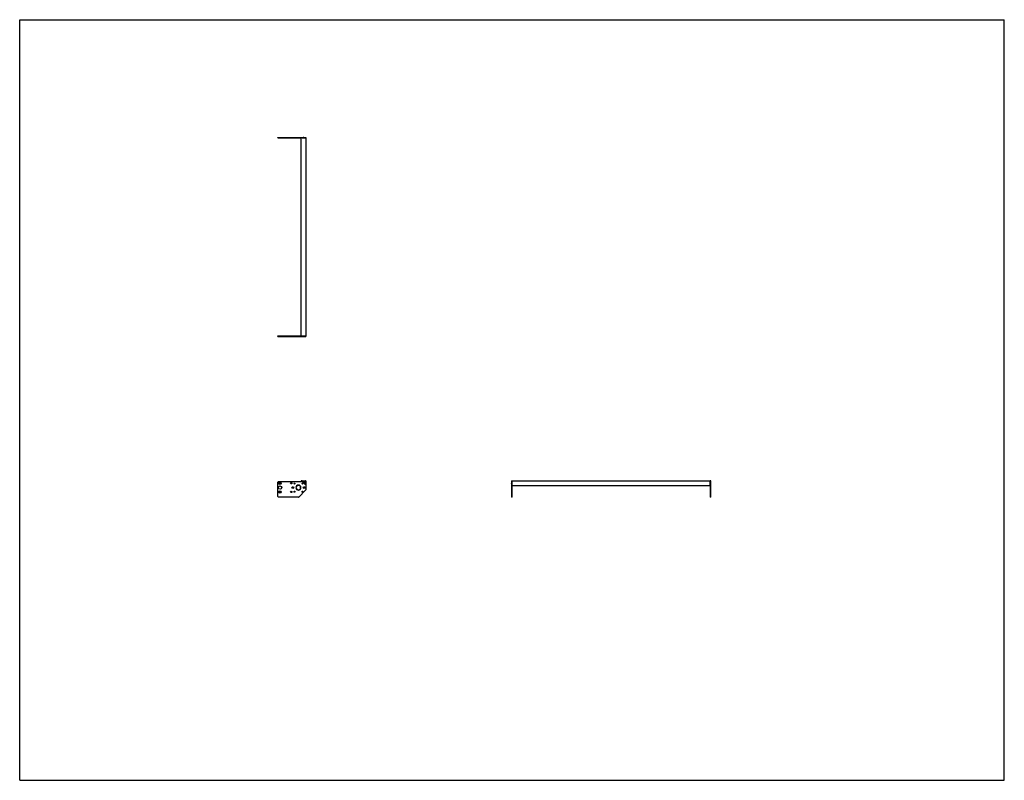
# Model space of a CAD drawing. Header units: inches. Extents: x 0 to 220, y 0 to 170.
import ezdxf

# ---------------------------------------------------------------- set-up
doc = ezdxf.new("R2010")
doc.units = ezdxf.units.IN
doc.header["$LTSCALE"] = 12.1
doc.header["$MEASUREMENT"] = 0
doc.layers.get('0').update_dxf_attribs({"linetype": 'CONTINUOUS'})
for name, color, linetype in [('350539_44_1_BL3', 7, 'CONTINUOUS'), ('350540_1_1_BL0', 7, 'CONTINUOUS'), ('350541_1_1_BL4', 7, 'CONTINUOUS'), ('930410M_1_1_BL1', 7, 'CONTINUOUS'), ('930410M_1_1_BL2', 7, 'CONTINUOUS'), ('930410M_1_1_BL5', 7, 'CONTINUOUS'), ('930410M_1_1_BL6', 7, 'CONTINUOUS')]:
    doc.layers.add(name, color=color, linetype=linetype)

# ---------------------------------------------------------------- blocks, each defined once
blk = doc.blocks.new('350540_1_1_BL0', base_point=(83.86, 81.31))
at = {"layer": '350540_1_1_BL0', "color": 7, "linetype": 'CONTINUOUS'}
for p, q in [((57.69, 99.34), (62.91, 99.34)), ((57.69, 99.21), (57.69, 99.34)), ((57.69, 99.21), (63.32, 99.21)), ((62.97, 99.21), (62.97, 99.34)), ((63.12, 99.34), (63.91, 99.34)), ((63.46, 99.21), (63.91, 99.21)), ((63.91, 99.34), (63.91, 99.21)), ((57.69, 63.41), (57.69, 66.65)), ((57.82, 66.78), (62.97, 66.78)), ((62.97, 66.78), (63.12, 66.93)), ((63.15, 66.94), (63.88, 66.94)), ((63.91, 66.91), (63.91, 64.94)), ((109.9, 66.94), (109.9, 66.45)), ((109.9, 66.94), (110.03, 66.94)), ((109.9, 66.31), (109.9, 63.29)), ((110.03, 63.29), (110.03, 66.94)), ((62.25, 65.98), (62.25, 65.92)), ((62.25, 64.92), (62.25, 64.86)), ((62.31, 65.92), (62.31, 65.98)), ((62.31, 64.86), (62.31, 64.92)), ((63.88, 64.86), (62.34, 63.32)), ((62.25, 63.29), (57.82, 63.29)), ((110.03, 63.29), (109.9, 63.29))]:
    blk.add_line(p, q, dxfattribs=at)
for centre, radius in [((58.17, 66.39), 0.266), ((58.17, 66.39), 0.141), ((60.66, 66.39), 0.158), ((61.38, 66.32), 0.125), ((63.19, 66.32), 0.125), ((58.17, 65.42), 0.375), ((58.17, 64.45), 0.266), ((58.17, 64.45), 0.141), ((60.66, 64.45), 0.158), ((61.03, 65.42), 0.21), ((61.03, 65.42), 0.109), ((61.38, 64.51), 0.125), ((63.19, 64.51), 0.125), ((63.53, 65.42), 0.21), ((63.53, 65.42), 0.109)]:
    blk.add_circle(centre, radius, dxfattribs=at)
for centre, radius, start, end in [((57.82, 66.65), 0.125, 90, 180), ((63.15, 66.91), 0.03, 90, 135), ((63.39, 66.78), 0.175, 113.8955, 66.1045), ((63.75, 66.38), 0.175, 23.8955, 336.1045), ((63.88, 66.91), 0.03, 0, 90), ((62.28, 65.42), 0.562, 93.0572, 266.9428), ((62.28, 65.42), 0.5, 93.4398, 266.5602), ((62.28, 65.42), 0.562, 273.0572, 86.9428), ((62.28, 65.42), 0.5, 273.4398, 86.5602), ((63.79, 64.94), 0.125, 315, 360), ((57.82, 63.41), 0.125, 180, 270), ((62.25, 63.41), 0.125, 270, 315)]:
    blk.add_arc(centre, radius, start, end, dxfattribs=at)
for points, knots in [([(63.32, 99.21), (63.33, 99.21), (63.36, 99.22), (63.39, 99.23), (63.43, 99.22), (63.45, 99.21), (63.46, 99.21)], [0, 0, 0, 0, 0.250032, 0.5, 0.749967, 1, 1, 1, 1]), ([(109.9, 66.45), (109.91, 66.44), (109.92, 66.41), (109.92, 66.39), (109.92, 66.38)], [0, 0, 0, 0, 0.500151, 1, 1, 1, 1]), ([(109.92, 66.38), (109.92, 66.36), (109.92, 66.34), (109.91, 66.32), (109.9, 66.31)], [0, 0, 0, 0, 0.499848, 1, 1, 1, 1])]:
    blk.add_open_spline(points, degree=3, knots=knots, dxfattribs=at)
blk = doc.blocks.new('930410M_1_1_BL1', base_point=(86.76, 66.38))
at = {"layer": '930410M_1_1_BL1', "color": 7, "linetype": 'CONTINUOUS'}
for p, q in [((63.72, 66.43), (63.7, 66.38)), ((63.7, 66.38), (63.72, 66.33)), ((63.72, 66.43), (63.78, 66.43)), ((63.78, 66.33), (63.72, 66.33)), ((63.81, 66.38), (63.78, 66.43)), ((63.78, 66.33), (63.81, 66.38)), ((109.9, 66.44), (109.9, 66.31)), ((109.92, 66.35), (109.92, 66.41))]:
    blk.add_line(p, q, dxfattribs=at)
blk.add_circle((63.75, 66.38), 0.157, dxfattribs=at)
blk = doc.blocks.new('930410M_1_1_BL2', base_point=(63.39, 82.92))
at = {"layer": '930410M_1_1_BL2', "color": 7, "linetype": 'CONTINUOUS'}
for p, q in [((63.33, 99.21), (63.46, 99.21)), ((63.42, 99.22), (63.36, 99.22)), ((63.36, 66.83), (63.34, 66.78)), ((63.34, 66.78), (63.36, 66.73)), ((63.36, 66.83), (63.42, 66.83)), ((63.42, 66.73), (63.36, 66.73)), ((63.45, 66.78), (63.42, 66.83)), ((63.42, 66.73), (63.45, 66.78))]:
    blk.add_line(p, q, dxfattribs=at)
blk.add_circle((63.39, 66.78), 0.157, dxfattribs=at)
blk = doc.blocks.new('350539_44_1_BL3', base_point=(108.59, 104.73))
at = {"layer": '350539_44_1_BL3', "color": 7, "linetype": 'CONTINUOUS'}
for p, q in [((62.91, 99.34), (62.91, 143.57)), ((63.91, 143.57), (62.91, 143.57)), ((63.91, 143.57), (63.91, 99.34)), ((62.91, 99.34), (63.91, 99.34)), ((63.15, 66.94), (62.94, 66.94)), ((110.03, 65.96), (110.03, 66.94)), ((110.03, 66.94), (154.27, 66.94)), ((154.27, 65.96), (154.27, 66.94)), ((110.03, 65.9), (154.27, 65.9))]:
    blk.add_line(p, q, dxfattribs=at)
for centre, radius, start, end in [((62.94, 66.91), 0.03, 90, 246.0797), ((62.28, 65.42), 1.6, 62.2175, 66.0797)]:
    blk.add_arc(centre, radius, start, end, dxfattribs=at)
blk = doc.blocks.new('350541_1_1_BL4', base_point=(106.04, 103.49))
at = {"layer": '350541_1_1_BL4', "color": 7, "linetype": 'CONTINUOUS'}
for p, q in [((57.69, 143.57), (57.69, 143.7)), ((57.69, 143.7), (63.32, 143.7)), ((57.69, 143.57), (62.91, 143.57)), ((62.97, 143.57), (62.97, 143.7)), ((63.15, 143.57), (63.91, 143.57)), ((63.46, 143.7), (63.91, 143.7)), ((63.91, 143.7), (63.91, 143.57)), ((154.39, 66.94), (154.27, 66.94)), ((154.27, 66.94), (154.27, 63.29)), ((154.39, 66.45), (154.39, 66.94)), ((154.39, 63.29), (154.39, 66.31)), ((154.39, 63.29), (154.27, 63.29))]:
    blk.add_line(p, q, dxfattribs=at)
for points, knots in [([(63.46, 143.7), (63.45, 143.69), (63.43, 143.68), (63.39, 143.68), (63.36, 143.68), (63.33, 143.69), (63.32, 143.7)], [0, 0, 0, 0, 0.250032, 0.5, 0.749967, 1, 1, 1, 1]), ([(154.39, 66.45), (154.39, 66.44), (154.38, 66.41), (154.38, 66.39), (154.38, 66.38)], [0, 0, 0, 0, 0.500161, 1, 1, 1, 1]), ([(154.38, 66.38), (154.38, 66.36), (154.38, 66.34), (154.39, 66.32), (154.39, 66.31)], [0, 0, 0, 0, 0.499848, 1, 1, 1, 1])]:
    blk.add_open_spline(points, degree=3, knots=knots, dxfattribs=at)
blk = doc.blocks.new('930410M_1_1_BL5', base_point=(63.39, 143.69))
at = {"layer": '930410M_1_1_BL5', "color": 7, "linetype": 'CONTINUOUS'}
for p, q in [((63.46, 143.7), (63.33, 143.7)), ((63.36, 143.68), (63.42, 143.68))]:
    blk.add_line(p, q, dxfattribs=at)
blk = doc.blocks.new('930410M_1_1_BL6', base_point=(154.38, 66.38))
at = {"layer": '930410M_1_1_BL6', "color": 7, "linetype": 'CONTINUOUS'}
for p, q in [((154.38, 66.41), (154.38, 66.35)), ((154.39, 66.31), (154.39, 66.44))]:
    blk.add_line(p, q, dxfattribs=at)

msp = doc.modelspace()

# ---------------------------------------------------------------- linework, layer by layer
at = {"color": 7, "linetype": 'CONTINUOUS'}
for p, q in [((0, 0), (0, 170)), ((0, 170), (220, 170)), ((220, 0), (220, 170)), ((0, 0), (220, 0))]:
    msp.add_line(p, q, dxfattribs=at)

# ---------------------------------------------------------------- block references
at = {"layer": '350539_44_1_BL3'}
msp.add_blockref('350539_44_1_BL3', (108.59, 104.73), dxfattribs=at)
at = {"layer": '350540_1_1_BL0'}
msp.add_blockref('350540_1_1_BL0', (83.86, 81.31), dxfattribs=at)
at = {"layer": '350541_1_1_BL4'}
msp.add_blockref('350541_1_1_BL4', (106.04, 103.49), dxfattribs=at)
at = {"layer": '930410M_1_1_BL1'}
msp.add_blockref('930410M_1_1_BL1', (86.76, 66.38), dxfattribs=at)
at = {"layer": '930410M_1_1_BL2'}
msp.add_blockref('930410M_1_1_BL2', (63.39, 82.92), dxfattribs=at)
at = {"layer": '930410M_1_1_BL5'}
msp.add_blockref('930410M_1_1_BL5', (63.39, 143.69), dxfattribs=at)
at = {"layer": '930410M_1_1_BL6'}
msp.add_blockref('930410M_1_1_BL6', (154.38, 66.38), dxfattribs=at)

doc.saveas('drawing.dxf')
